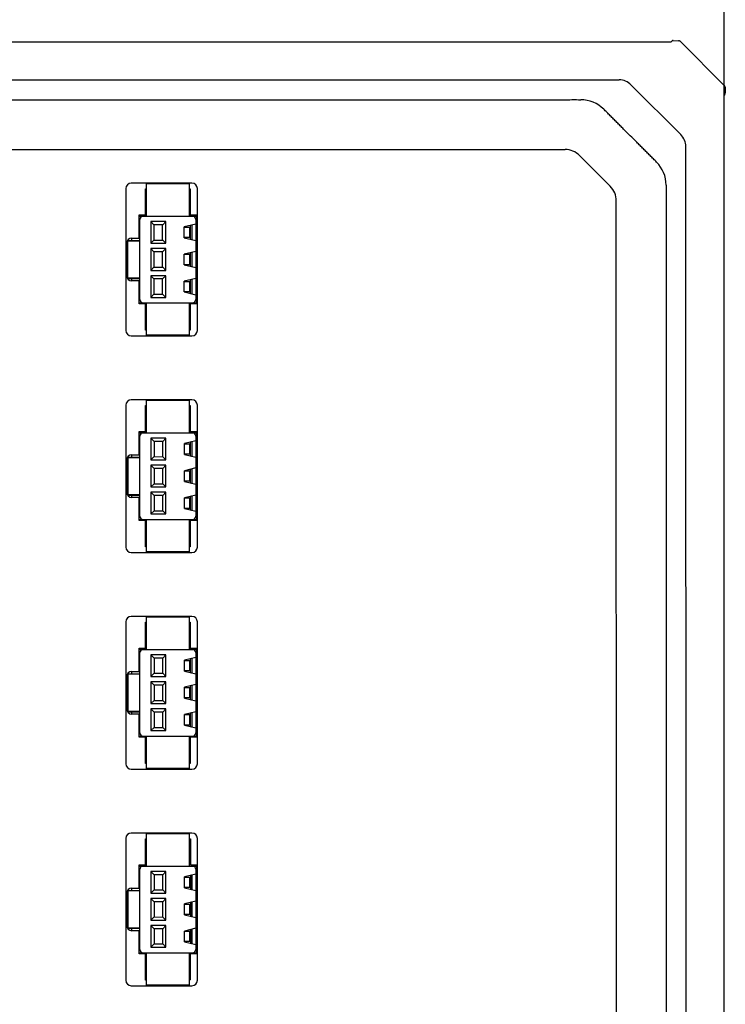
# Model space of a CAD drawing. Header units: millimetres. Extents: x -206 to 633, y -81 to 435.
# Tile 19 of 43: x 128 to 193, y 170 to 261. Entities that reach past the tile are written whole.
import ezdxf
from ezdxf.enums import TextEntityAlignment as Align

# ---------------------------------------------------------------- set-up
doc = ezdxf.new("R2010")
doc.units = ezdxf.units.MM
doc.header["$LTSCALE"] = 23.1
doc.layers.get('0').update_dxf_attribs({"linetype": 'CONTINUOUS'})
for name, color, linetype in [('06_ALL_SURFS', 7, 'CONTINUOUS'), ('20_ALL_FEATURES', 7, 'CONTINUOUS'), ('51__DRAFT_DIMS', 7, 'CONTINUOUS')]:
    doc.layers.add(name, color=color, linetype=linetype)
doc.styles.get("Standard").update_dxf_attribs({"font": 'simfang.ttf'})
doc.dimstyles.new('DIMSTYLE_2', dxfattribs={"dimtxt": 3, "dimasz": 3, "dimexe": 2.5, "dimexo": 0.5, "dimgap": 0.75, "dimtad": 1, "dimdec": 0, "dimdsep": 46, "dimtxsty": 'STANDARD', "dimblk": '_FILLED', "dimblk1": '_FILLED', "dimblk2": '_FILLED', "dimcen": 0.09, "dimclrt": 3, "dimazin": 2, "dimtp": 0.5, "dimtm": 0.5, "dimtfac": 1, "dimtdec": 0, "dimtofl": 0, "dimtmove": 0, "dimatfit": 3, "dimldrblk": '_FILLED', "dimfxl": 1, "dimtolj": 1, "dimarcsym": 0})

# ---------------------------------------------------------------- blocks, each defined once
blk = doc.blocks.new('_FILLED')
at = {"color": 0, "linetype": 'ByBlock'}
blk.add_solid([(0, 0), (-1, 0.167), (-1, -0.167)], dxfattribs=at)
blk = doc.blocks.new('*D3')
at = {"layer": '51__DRAFT_DIMS', "color": 4}
for p, q in [((62.555, 249.673), (62.553, 271.979)), ((192.565, 249.688), (192.563, 271.994)), ((62.553, 269.479), (127.558, 269.487)), ((192.563, 269.494), (127.558, 269.487))]:
    blk.add_line(p, q, dxfattribs=at)
at = {"layer": '51__DRAFT_DIMS', "color": 4, "xscale": 3, "yscale": 3, "zscale": 3}
for p, rotation in [((192.563, 269.494), 0.006539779), ((62.553, 269.479), 180.006539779)]:
    blk.add_blockref('_FILLED', p, dxfattribs=dict(at, rotation=rotation))
at = {"layer": '51__DRAFT_DIMS', "color": 3}
blk.add_text('130', height=3, dxfattribs=at).set_placement((127.558, 270.237), align=Align.CENTER)

msp = doc.modelspace()

# ---------------------------------------------------------------- linework, layer by layer
at = {"layer": '06_ALL_SURFS', "color": 7}
for p, q in [((67.475, 258.885), (187.643, 258.898)), ((187.643, 258.898), (187.726, 258.965)), ((187.856, 259.008), (188.353, 258.995)), ((188.535, 258.917), (192.582, 254.872)), ((72.23, 255.362), (182.89, 255.375)), ((183.988, 254.895), (188.562, 250.322)), ((192.661, 254.69), (192.674, 254.191)), ((192.631, 254.061), (192.565, 253.978)), ((192.583, 103.778), (192.565, 253.978)), ((189.058, 108.564), (189.042, 249.224)), ((192.556, 249.345), (192.557, 249.485)), ((77.233, 248.933), (177.884, 248.944)), ((182.056, 245.56), (179.227, 248.388)), ((143.458, 245.845), (137.859, 245.845)), ((139.226, 245.795), (139.226, 242.795)), ((139.226, 245.795), (143.226, 245.795)), ((143.226, 242.795), (143.226, 245.795)), ((137.359, 245.345), (137.359, 232.245)), ((139.156, 242.904), (139.156, 245.317)), ((143.3, 245.318), (143.3, 242.904)), ((143.958, 232.245), (143.958, 245.345)), ((182.628, 113.57), (182.613, 244.216)), ((138.581, 240.767), (138.581, 242.904)), ((138.581, 242.904), (139.156, 242.904)), ((138.581, 242.795), (143.875, 242.795)), ((143.3, 242.904), (143.875, 242.904)), ((143.875, 242.904), (143.876, 234.687)), ((138.651, 235.095), (138.651, 242.495)), ((139.651, 242.291), (139.651, 240.291)), ((139.651, 242.291), (139.951, 241.991)), ((141.051, 242.291), (139.651, 242.291)), ((139.951, 241.991), (139.951, 240.591)), ((140.753, 241.991), (139.951, 241.991)), ((140.752, 240.59), (140.752, 241.991)), ((141.051, 242.291), (140.753, 241.991)), ((141.051, 240.291), (141.051, 242.291)), ((143.801, 242.045), (142.751, 241.795)), ((143.301, 241.926), (143.301, 240.664)), ((143.451, 241.962), (143.451, 240.629)), ((143.801, 242.495), (143.801, 235.095)), ((142.751, 240.795), (142.751, 241.795)), ((143.251, 241.745), (142.751, 241.745)), ((143.251, 240.845), (143.251, 241.745)), ((137.432, 237.295), (137.431, 240.295)), ((137.504, 240.545), (138.651, 240.545)), ((137.551, 237.095), (137.551, 240.495)), ((138.651, 240.495), (137.551, 240.495)), ((137.903, 240.767), (138.581, 240.767)), ((139.951, 240.591), (139.651, 240.291)), ((139.651, 240.291), (141.051, 240.291)), ((139.951, 240.591), (140.753, 240.59)), ((140.753, 240.59), (141.051, 240.291)), ((142.751, 240.845), (143.251, 240.845)), ((142.751, 240.795), (143.801, 240.545)), ((139.651, 239.8), (139.651, 237.791)), ((139.651, 239.8), (139.951, 239.5)), ((141.051, 239.8), (139.651, 239.8)), ((139.951, 239.5), (139.951, 238.091)), ((140.752, 239.5), (139.951, 239.5)), ((141.051, 239.8), (140.752, 239.5)), ((140.752, 238.09), (140.752, 239.5)), ((141.051, 237.791), (141.051, 239.8)), ((143.801, 239.545), (142.751, 239.295)), ((142.751, 238.295), (142.751, 239.295)), ((143.251, 239.246), (142.751, 239.246)), ((143.251, 238.345), (143.251, 239.246)), ((143.301, 239.426), (143.301, 238.164)), ((143.451, 239.462), (143.451, 238.129)), ((142.751, 238.345), (143.251, 238.345)), ((142.751, 238.295), (143.801, 238.045)), ((139.951, 238.091), (139.651, 237.791)), ((139.651, 237.791), (141.051, 237.791)), ((139.651, 237.3), (139.651, 235.3)), ((139.651, 237.3), (139.951, 237)), ((141.051, 237.3), (139.651, 237.3)), ((139.951, 238.091), (140.753, 238.09)), ((141.051, 237.3), (140.751, 237)), ((140.753, 238.09), (141.051, 237.791)), ((141.051, 235.3), (141.051, 237.3)), ((137.504, 237.045), (138.651, 237.045)), ((137.551, 237.095), (138.651, 237.095)), ((138.582, 236.823), (137.904, 236.823)), ((138.582, 234.687), (138.582, 236.823)), ((139.951, 237), (139.951, 235.6)), ((140.751, 237), (139.951, 237)), ((140.751, 235.6), (140.751, 237)), ((143.801, 237.045), (142.751, 236.795)), ((142.751, 235.795), (142.751, 236.795)), ((143.251, 236.746), (142.751, 236.746)), ((143.251, 235.846), (143.251, 236.746)), ((143.301, 236.926), (143.301, 235.664)), ((143.451, 236.962), (143.451, 235.629)), ((139.951, 235.6), (139.651, 235.3)), ((139.951, 235.6), (140.751, 235.6)), ((140.751, 235.6), (141.051, 235.3)), ((142.751, 235.846), (143.251, 235.846)), ((142.751, 235.795), (143.801, 235.545)), ((138.582, 234.795), (143.876, 234.795)), ((139.157, 234.687), (138.582, 234.687)), ((139.054, 234.687), (139.054, 234.795)), ((139.157, 232.273), (139.157, 234.687)), ((139.226, 234.795), (139.226, 231.795)), ((139.651, 235.3), (141.051, 235.3)), ((143.226, 231.795), (143.226, 234.795)), ((143.301, 234.687), (143.301, 232.274)), ((143.876, 234.687), (143.301, 234.687)), ((137.859, 231.745), (143.458, 231.745)), ((143.226, 231.795), (139.226, 231.795)), ((143.458, 225.845), (137.859, 225.845)), ((139.229, 225.795), (139.229, 222.795)), ((139.229, 225.795), (143.229, 225.795)), ((143.229, 222.795), (143.229, 225.795)), ((137.359, 225.345), (137.359, 212.245)), ((139.158, 222.904), (139.158, 225.317)), ((143.302, 225.318), (143.302, 222.904)), ((143.958, 212.245), (143.958, 225.345)), ((138.584, 220.767), (138.583, 222.904)), ((138.583, 222.904), (139.158, 222.904)), ((138.583, 222.795), (143.877, 222.795)), ((139.055, 222.795), (139.055, 222.904)), ((143.302, 222.904), (143.877, 222.904)), ((143.877, 222.904), (143.878, 214.687)), ((138.654, 215.095), (138.654, 222.495)), ((139.654, 222.291), (139.654, 220.291)), ((139.654, 222.291), (139.954, 221.991)), ((141.054, 222.291), (139.654, 222.291)), ((139.954, 221.991), (139.954, 220.591)), ((140.755, 221.991), (139.954, 221.991)), ((141.054, 222.291), (140.755, 221.991)), ((140.755, 220.59), (140.755, 221.991)), ((141.054, 220.291), (141.054, 222.291)), ((143.804, 222.045), (142.754, 221.795)), ((143.303, 221.926), (143.303, 220.664)), ((143.453, 221.962), (143.453, 220.629)), ((143.804, 222.495), (143.804, 215.095)), ((142.754, 220.795), (142.754, 221.795)), ((143.254, 221.745), (142.754, 221.745)), ((143.254, 220.845), (143.254, 221.745)), ((137.434, 217.295), (137.434, 220.295)), ((137.506, 220.545), (138.654, 220.545)), ((137.554, 217.095), (137.554, 220.495)), ((138.654, 220.495), (137.554, 220.495)), ((137.906, 220.767), (138.584, 220.767)), ((139.954, 220.591), (139.654, 220.291)), ((139.654, 220.291), (141.054, 220.291)), ((139.954, 220.591), (140.755, 220.59)), ((140.755, 220.59), (141.054, 220.291)), ((142.754, 220.845), (143.254, 220.845)), ((142.754, 220.795), (143.804, 220.545)), ((139.654, 219.8), (139.654, 217.791)), ((139.654, 219.8), (139.954, 219.5)), ((141.054, 219.8), (139.654, 219.8)), ((139.954, 219.5), (139.954, 218.091)), ((140.754, 219.5), (139.954, 219.5)), ((141.054, 219.8), (140.754, 219.5)), ((140.755, 218.09), (140.754, 219.5)), ((141.054, 217.791), (141.054, 219.8)), ((143.804, 219.545), (142.754, 219.295)), ((142.754, 218.295), (142.754, 219.295)), ((143.254, 219.246), (142.754, 219.246)), ((143.254, 218.345), (143.254, 219.246)), ((143.303, 219.426), (143.303, 218.164)), ((143.453, 219.462), (143.453, 218.129)), ((142.754, 218.345), (143.254, 218.345)), ((142.754, 218.295), (143.804, 218.045)), ((139.954, 218.091), (139.654, 217.791)), ((139.654, 217.791), (141.054, 217.791)), ((139.654, 217.3), (139.654, 215.3)), ((141.054, 217.3), (139.654, 217.3)), ((139.654, 217.3), (139.954, 217)), ((139.954, 218.091), (140.755, 218.09)), ((141.054, 217.3), (140.754, 217)), ((140.755, 218.09), (141.054, 217.791)), ((141.054, 215.3), (141.054, 217.3)), ((137.507, 217.045), (138.654, 217.045)), ((137.554, 217.095), (138.654, 217.095)), ((138.584, 216.823), (137.906, 216.823)), ((138.584, 214.687), (138.584, 216.823)), ((139.954, 217), (139.954, 215.6)), ((140.754, 217), (139.954, 217)), ((140.754, 215.6), (140.754, 217)), ((143.804, 217.045), (142.754, 216.795)), ((142.754, 215.795), (142.754, 216.795)), ((143.254, 216.746), (142.754, 216.746)), ((143.254, 215.846), (143.254, 216.746)), ((143.303, 216.926), (143.303, 215.664)), ((143.453, 216.962), (143.453, 215.629)), ((139.954, 215.6), (139.654, 215.3)), ((139.954, 215.6), (140.754, 215.6)), ((140.754, 215.6), (141.054, 215.3)), ((142.754, 215.846), (143.254, 215.846)), ((142.754, 215.795), (143.804, 215.545)), ((138.584, 214.795), (143.878, 214.795)), ((139.159, 214.687), (138.584, 214.687)), ((139.056, 214.687), (139.056, 214.795)), ((139.16, 212.273), (139.159, 214.687)), ((139.229, 214.795), (139.229, 211.795)), ((139.654, 215.3), (141.054, 215.3)), ((143.229, 211.795), (143.229, 214.795)), ((143.303, 214.687), (143.304, 212.274)), ((143.878, 214.687), (143.303, 214.687)), ((137.859, 211.745), (143.458, 211.745)), ((143.229, 211.795), (139.229, 211.795)), ((143.458, 205.845), (137.859, 205.845)), ((139.231, 205.795), (139.231, 202.795)), ((139.231, 205.795), (143.231, 205.795)), ((143.231, 202.795), (143.231, 205.795)), ((137.359, 205.345), (137.359, 192.245)), ((139.161, 202.904), (139.16, 205.317)), ((143.304, 205.318), (143.305, 202.904)), ((143.958, 192.245), (143.958, 205.345)), ((138.586, 200.767), (138.586, 202.904)), ((138.586, 202.904), (139.161, 202.904)), ((138.586, 202.795), (143.88, 202.795)), ((139.058, 202.795), (139.058, 202.904)), ((143.305, 202.904), (143.88, 202.904)), ((143.88, 202.904), (143.881, 194.687)), ((138.656, 195.095), (138.656, 202.495)), ((139.656, 202.291), (139.656, 200.291)), ((141.056, 202.291), (139.656, 202.291)), ((139.656, 202.291), (139.956, 201.991)), ((139.956, 201.991), (139.956, 200.591)), ((140.757, 201.991), (139.956, 201.991)), ((141.056, 202.291), (140.757, 201.991)), ((140.757, 200.59), (140.757, 201.991)), ((141.056, 200.291), (141.056, 202.291)), ((143.806, 202.045), (142.756, 201.795)), ((143.305, 201.926), (143.305, 200.664)), ((143.455, 201.962), (143.455, 200.629)), ((143.806, 202.495), (143.806, 195.095)), ((142.756, 200.795), (142.756, 201.795)), ((143.256, 201.745), (142.756, 201.745)), ((143.256, 200.845), (143.256, 201.745)), ((137.436, 197.295), (137.436, 200.295)), ((137.509, 200.545), (138.656, 200.545)), ((137.556, 197.095), (137.556, 200.495)), ((138.656, 200.495), (137.556, 200.495)), ((137.908, 200.767), (138.586, 200.767)), ((139.956, 200.591), (139.656, 200.291)), ((139.656, 200.291), (141.056, 200.291)), ((139.956, 200.591), (140.757, 200.59)), ((140.757, 200.59), (141.056, 200.291)), ((142.756, 200.845), (143.256, 200.845)), ((142.756, 200.795), (143.806, 200.545)), ((139.656, 199.8), (139.656, 197.791)), ((141.056, 199.8), (139.656, 199.8)), ((139.656, 199.8), (139.956, 199.5)), ((139.956, 199.5), (139.956, 198.091)), ((140.756, 199.5), (139.956, 199.5)), ((141.056, 199.8), (140.756, 199.5)), ((140.757, 198.09), (140.756, 199.5)), ((141.056, 197.791), (141.056, 199.8)), ((143.806, 199.545), (142.756, 199.295)), ((142.756, 198.295), (142.756, 199.295)), ((143.256, 199.246), (142.756, 199.246)), ((143.256, 198.345), (143.256, 199.246)), ((143.305, 199.426), (143.305, 198.164)), ((143.455, 199.462), (143.455, 198.129)), ((142.756, 198.345), (143.256, 198.345)), ((142.756, 198.295), (143.806, 198.045)), ((139.956, 198.091), (139.656, 197.791)), ((139.656, 197.791), (141.056, 197.791)), ((139.656, 197.3), (139.656, 195.3)), ((141.056, 197.3), (139.656, 197.3)), ((139.656, 197.3), (139.956, 197)), ((139.956, 198.091), (140.757, 198.09)), ((141.056, 197.3), (140.756, 197)), ((140.757, 198.09), (141.056, 197.791)), ((141.056, 195.3), (141.056, 197.3)), ((137.509, 197.045), (138.656, 197.045)), ((137.556, 197.095), (138.656, 197.095)), ((138.586, 196.823), (137.908, 196.823)), ((138.587, 194.687), (138.586, 196.823)), ((139.956, 197), (139.956, 195.6)), ((140.756, 197), (139.956, 197)), ((140.756, 195.6), (140.756, 197)), ((143.806, 197.045), (142.756, 196.795)), ((142.756, 195.795), (142.756, 196.795)), ((143.256, 196.746), (142.756, 196.746)), ((143.256, 195.846), (143.256, 196.746)), ((143.305, 196.926), (143.305, 195.664)), ((143.455, 196.962), (143.455, 195.629)), ((139.956, 195.6), (139.656, 195.3)), ((139.956, 195.6), (140.756, 195.6)), ((140.756, 195.6), (141.056, 195.3)), ((142.756, 195.846), (143.256, 195.846)), ((142.756, 195.795), (143.806, 195.545)), ((138.587, 194.795), (143.881, 194.795)), ((139.162, 194.687), (138.587, 194.687)), ((139.059, 194.687), (139.059, 194.795)), ((139.162, 192.273), (139.162, 194.687)), ((139.231, 194.795), (139.231, 191.795)), ((139.656, 195.3), (141.056, 195.3)), ((143.231, 191.795), (143.231, 194.795)), ((143.306, 194.687), (143.306, 192.274)), ((143.881, 194.687), (143.306, 194.687)), ((137.859, 191.745), (143.458, 191.745)), ((143.231, 191.795), (139.231, 191.795)), ((143.458, 185.845), (137.859, 185.845)), ((139.233, 185.795), (139.233, 182.795)), ((139.233, 185.795), (143.233, 185.795)), ((143.233, 182.795), (143.233, 185.795)), ((137.359, 185.345), (137.359, 172.245)), ((139.163, 182.904), (139.163, 185.317)), ((143.307, 185.318), (143.307, 182.904)), ((143.958, 172.245), (143.958, 185.345)), ((138.588, 180.767), (138.588, 182.904)), ((138.588, 182.904), (139.163, 182.904)), ((138.588, 182.795), (143.882, 182.795)), ((139.06, 182.795), (139.06, 182.904)), ((143.307, 182.904), (143.882, 182.904)), ((143.882, 182.904), (143.883, 174.687)), ((138.658, 175.095), (138.658, 182.495)), ((139.658, 182.291), (139.658, 180.291)), ((141.058, 182.291), (139.658, 182.291)), ((139.658, 182.291), (139.958, 181.991)), ((140.759, 181.991), (139.958, 181.991)), ((139.958, 181.991), (139.958, 180.591)), ((141.058, 182.291), (140.759, 181.991)), ((140.759, 180.59), (140.759, 181.991)), ((141.058, 180.291), (141.058, 182.291)), ((143.808, 182.045), (142.758, 181.795)), ((143.308, 181.926), (143.308, 180.664)), ((143.458, 181.962), (143.458, 180.629)), ((143.808, 182.495), (143.808, 175.095)), ((192.564, 182.394), (192.573, 182.394)), ((142.758, 180.795), (142.758, 181.795)), ((143.258, 181.745), (142.758, 181.745)), ((143.258, 180.845), (143.258, 181.745)), ((137.439, 177.295), (137.438, 180.295)), ((137.511, 180.545), (138.658, 180.545)), ((138.658, 180.495), (137.558, 180.495)), ((137.558, 177.095), (137.558, 180.495)), ((137.91, 180.767), (138.588, 180.767)), ((139.958, 180.591), (139.658, 180.291)), ((139.658, 180.291), (141.058, 180.291)), ((139.958, 180.591), (140.759, 180.59)), ((140.759, 180.59), (141.058, 180.291)), ((142.758, 180.845), (143.258, 180.845)), ((142.758, 180.795), (143.808, 180.545)), ((141.058, 179.8), (139.658, 179.8)), ((139.658, 179.8), (139.658, 177.791)), ((139.658, 179.8), (139.958, 179.5)), ((140.759, 179.5), (139.958, 179.5)), ((139.958, 179.5), (139.958, 178.091)), ((140.759, 178.09), (140.758, 179.5)), ((141.058, 179.8), (140.759, 179.5)), ((141.058, 177.791), (141.058, 179.8)), ((143.808, 179.545), (142.758, 179.295)), ((142.758, 178.295), (142.758, 179.295)), ((143.258, 179.246), (142.758, 179.246)), ((143.258, 178.345), (143.258, 179.246)), ((143.308, 179.426), (143.308, 178.164)), ((143.458, 179.462), (143.458, 178.129)), ((142.758, 178.345), (143.258, 178.345)), ((142.758, 178.295), (143.808, 178.045)), ((139.958, 178.091), (139.658, 177.791)), ((139.658, 177.791), (141.058, 177.791)), ((141.058, 177.3), (139.658, 177.3)), ((139.658, 177.3), (139.658, 175.3)), ((139.658, 177.3), (139.958, 177)), ((139.958, 178.091), (140.759, 178.09)), ((141.058, 177.3), (140.758, 177)), ((140.759, 178.09), (141.058, 177.791)), ((141.058, 175.3), (141.058, 177.3)), ((137.511, 177.045), (138.658, 177.045)), ((137.558, 177.095), (138.658, 177.095)), ((138.589, 176.823), (137.911, 176.823)), ((138.589, 174.687), (138.589, 176.823)), ((140.758, 177), (139.958, 177)), ((139.958, 177), (139.958, 175.6)), ((140.758, 175.6), (140.758, 177)), ((143.808, 177.045), (142.758, 176.795)), ((142.758, 175.795), (142.758, 176.795)), ((143.258, 176.746), (142.758, 176.746)), ((143.258, 175.846), (143.258, 176.746)), ((143.308, 176.926), (143.308, 175.664)), ((143.458, 176.962), (143.458, 175.629)), ((139.958, 175.6), (139.658, 175.3)), ((139.958, 175.6), (140.758, 175.6)), ((140.758, 175.6), (141.058, 175.3)), ((142.758, 175.846), (143.258, 175.846)), ((142.758, 175.795), (143.808, 175.545)), ((138.589, 174.795), (143.883, 174.795)), ((139.164, 174.687), (138.589, 174.687)), ((139.164, 172.273), (139.164, 174.687)), ((139.233, 174.795), (139.233, 171.795)), ((139.658, 175.3), (141.058, 175.3)), ((143.233, 171.795), (143.233, 174.795)), ((143.883, 174.687), (143.308, 174.687)), ((143.308, 172.274), (143.308, 174.687)), ((192.565, 175.394), (192.574, 175.394)), ((137.859, 171.745), (143.458, 171.745)), ((143.233, 171.795), (139.233, 171.795))]:
    msp.add_line(p, q, dxfattribs=at)
at = {"layer": '06_ALL_SURFS', "color": 4}
for p, q in [((182.998, 258.889), (182.998, 258.889)), ((187.856, 259.008), (187.856, 259.008)), ((188.537, 258.916), (188.537, 258.915)), ((192.661, 254.688), (192.661, 254.688)), ((192.557, 253.666), (192.556, 253.671)), ((192.565, 253.557), (192.557, 253.557)), ((192.565, 253.307), (192.557, 253.307)), ((192.556, 249.333), (192.556, 249.333)), ((192.565, 249.188), (192.556, 249.188)), ((137.876, 240.765), (137.876, 240.545)), ((137.876, 237.045), (137.876, 236.825)), ((137.879, 220.765), (137.879, 220.545)), ((137.879, 217.045), (137.879, 216.825)), ((137.881, 200.765), (137.881, 200.545)), ((137.881, 197.045), (137.881, 196.825)), ((137.883, 180.765), (137.883, 180.545)), ((137.883, 177.045), (137.883, 176.825))]:
    msp.add_line(p, q, dxfattribs=at)
at = {"layer": '06_ALL_SURFS', "color": 7}
for points in [[(188.535, 258.917), (188.528, 258.924), (188.52, 258.931), (188.513, 258.937), (188.504, 258.943), (188.496, 258.949), (188.488, 258.954), (188.479, 258.96), (188.47, 258.964), (188.461, 258.969), (188.452, 258.973), (188.442, 258.977), (188.433, 258.98), (188.423, 258.983), (188.413, 258.986), (188.403, 258.989), (188.393, 258.991), (188.383, 258.992), (188.373, 258.993), (188.363, 258.994), (188.353, 258.995)], [(192.661, 254.69), (192.66, 254.7), (192.659, 254.71), (192.658, 254.72), (192.656, 254.73), (192.654, 254.74), (192.652, 254.75), (192.649, 254.759), (192.646, 254.769), (192.642, 254.779), (192.638, 254.788), (192.634, 254.797), (192.63, 254.806), (192.625, 254.815), (192.62, 254.824), (192.614, 254.832), (192.608, 254.841), (192.602, 254.849), (192.595, 254.857), (192.589, 254.864), (192.582, 254.872)]]:
    msp.add_lwpolyline(points, dxfattribs=at)
for centre, radius, start, end in [((187.851, 258.808), 0.2, 88.44373, 128.58377), ((192.474, 254.186), 0.2, 321.43013, 1.56935), ((179.333, 250.545), 3, 45.00467, 90.00841), ((177.884, 247.044), 1.9, 45.00654, 90.00654), ((184.213, 245.666), 3, 0.00464, 45.00841), ((137.859, 245.345), 0.5, 90, 180), ((143.458, 245.345), 0.5, 0, 90), ((180.713, 244.216), 1.9, 0.00654, 45.00654), ((138.951, 242.495), 0.3, 90, 180), ((143.501, 242.495), 0.3, 0, 90), ((137.903, 240.295), 0.472, 90.00654, 180.00654), ((137.054, 236.295), 2, 75.5689, 79.09603), ((137.904, 237.295), 0.472, 180.00654, 270.00654), ((138.951, 235.095), 0.3, 180, 270), ((143.501, 235.095), 0.3, 270, 360), ((137.859, 232.245), 0.5, 180, 270), ((143.458, 232.245), 0.5, 270, 360), ((137.859, 225.345), 0.5, 90, 180), ((143.458, 225.345), 0.5, 0, 90), ((138.954, 222.495), 0.3, 90, 180), ((143.504, 222.495), 0.3, 0, 90), ((137.906, 220.295), 0.472, 90.00654, 180.00654), ((137.906, 217.295), 0.472, 180.00654, 270.00654), ((138.954, 215.095), 0.3, 180, 270), ((143.504, 215.095), 0.3, 270, 360), ((137.859, 212.245), 0.5, 180, 270), ((143.458, 212.245), 0.5, 270, 360), ((137.859, 205.345), 0.5, 90, 180), ((143.458, 205.345), 0.5, 0, 90), ((138.956, 202.495), 0.3, 90, 180), ((143.506, 202.495), 0.3, 0, 90), ((137.908, 200.295), 0.472, 90.00654, 180.00654), ((137.908, 197.295), 0.472, 180.00654, 270.00654), ((138.956, 195.095), 0.3, 180, 270), ((143.506, 195.095), 0.3, 270, 360), ((137.859, 192.245), 0.5, 180, 270), ((143.458, 192.245), 0.5, 270, 360), ((137.859, 185.345), 0.5, 90, 180), ((143.458, 185.345), 0.5, 0, 90), ((138.958, 182.495), 0.3, 90, 180), ((143.508, 182.495), 0.3, 0, 90), ((137.91, 180.295), 0.472, 90.00654, 180.00654), ((137.911, 177.295), 0.472, 180.00654, 270.00654), ((138.958, 175.095), 0.3, 180, 270), ((143.508, 175.095), 0.3, 270, 360), ((137.859, 172.245), 0.5, 180, 270), ((143.458, 172.245), 0.5, 270, 360)]:
    msp.add_arc(centre, radius, start, end, dxfattribs=at)
for centre, major_axis, start_param, end_param in [((182.711, 252.6), (0.37, 2.762), -0.501241, 0.095963), ((186.267, 249.045), (2.762, 0.371), -0.095963, 0.501241)]:
    msp.add_ellipse(centre, major_axis=major_axis, ratio=0.717664, start_param=start_param, end_param=end_param, dxfattribs=at)
for points, knots in [([(75.783, 253.533), (76.048, 253.542), (76.579, 253.537), (77.375, 253.538), (78.171, 253.538), (78.968, 253.536), (79.764, 253.536), (80.56, 253.535), (81.357, 253.535), (82.419, 253.534), (83.746, 253.534), (85.339, 253.534), (86.931, 253.533), (88.524, 253.533), (90.117, 253.533), (92.24, 253.533), (94.895, 253.534), (98.08, 253.534), (101.265, 253.535), (104.451, 253.536), (107.636, 253.537), (110.822, 253.537), (115.069, 253.537), (120.378, 253.538), (126.749, 253.538), (133.12, 253.539), (139.49, 253.54), (145.861, 253.541), (152.232, 253.541), (158.603, 253.541), (164.973, 253.541), (170.282, 253.543), (174.529, 253.546), (176.653, 253.548), (177.715, 253.549)], [0, 0, 0, 0, 0.007812, 0.015624, 0.023436, 0.031248, 0.039061, 0.046873, 0.054686, 0.062499, 0.078124, 0.09375, 0.109375, 0.125, 0.140625, 0.15625, 0.1875, 0.218749, 0.249999, 0.281248, 0.312499, 0.343749, 0.374999, 0.4375, 0.500001, 0.562502, 0.625002, 0.687502, 0.750002, 0.812501, 0.875001, 0.9375, 0.968751, 1, 1, 1, 1]), ([(177.715, 253.549), (177.985, 253.55), (178.524, 253.549), (179.063, 253.553), (179.333, 253.544)], [0, 0, 0, 0, 0.499959, 1, 1, 1, 1]), ([(186.334, 247.788), (186.288, 247.836), (186.194, 247.934), (186.047, 248.082), (185.893, 248.235), (185.686, 248.441), (185.427, 248.698), (185.117, 249.005), (184.81, 249.312), (184.402, 249.718), (183.893, 250.226), (183.385, 250.734), (182.978, 251.142), (182.672, 251.45), (182.365, 251.759), (182.107, 252.018), (181.901, 252.226), (181.749, 252.379), (181.6, 252.526), (181.502, 252.621), (181.454, 252.666)], [0, 0, 0, 0, 0.028631, 0.05919, 0.090845, 0.122786, 0.186359, 0.249548, 0.312429, 0.375081, 0.5, 0.624919, 0.68757, 0.750452, 0.813641, 0.877214, 0.909155, 0.94081, 0.971369, 1, 1, 1, 1]), ([(187.212, 245.667), (187.215, 245.58), (187.219, 245.407), (187.219, 245.146), (187.219, 244.885), (187.219, 244.538), (187.219, 244.103), (187.219, 243.581), (187.219, 243.059), (187.219, 242.538), (187.219, 242.016), (187.219, 241.321), (187.219, 240.451), (187.219, 239.408), (187.219, 238.364), (187.219, 237.321), (187.218, 236.277), (187.218, 234.886), (187.218, 233.147), (187.218, 231.061), (187.218, 228.974), (187.218, 226.887), (187.218, 224.105), (187.217, 220.627), (187.217, 216.454), (187.217, 212.28), (187.217, 208.107), (187.217, 203.933), (187.218, 199.76), (187.218, 194.196), (187.218, 187.24), (187.219, 178.893), (187.22, 170.547), (187.221, 163.591), (187.222, 158.027), (187.223, 153.853), (187.224, 149.68), (187.225, 145.507), (187.226, 141.333), (187.227, 137.16), (187.228, 133.682), (187.229, 130.9), (187.229, 128.813), (187.23, 126.726), (187.231, 124.64), (187.231, 122.901), (187.232, 121.509), (187.232, 120.466), (187.232, 119.423), (187.233, 118.379), (187.233, 117.336), (187.233, 116.466), (187.233, 115.771), (187.234, 115.249), (187.234, 114.727), (187.234, 114.206), (187.234, 113.684), (187.234, 113.249), (187.234, 112.902), (187.235, 112.641), (187.234, 112.38), (187.231, 112.207), (187.228, 112.12)], [0, 0, 0, 0, 0.001945, 0.003896, 0.00585, 0.007803, 0.011709, 0.015616, 0.019522, 0.023429, 0.027335, 0.031242, 0.039055, 0.046868, 0.05468, 0.062493, 0.070306, 0.078119, 0.093745, 0.10937, 0.124996, 0.140621, 0.156247, 0.187498, 0.218749, 0.249999, 0.28125, 0.3125, 0.34375, 0.375, 0.4375, 0.5, 0.5625, 0.625, 0.656251, 0.687501, 0.718751, 0.750001, 0.781252, 0.812503, 0.843753, 0.859379, 0.875004, 0.89063, 0.906256, 0.921881, 0.929694, 0.937507, 0.94532, 0.953133, 0.960945, 0.968758, 0.972665, 0.976571, 0.980478, 0.984384, 0.988291, 0.992197, 0.99415, 0.996104, 0.998055, 1, 1, 1, 1])]:
    msp.add_open_spline(points, degree=3, knots=knots, dxfattribs=at)
at = {"layer": '20_ALL_FEATURES', "color": 7}
for p, q in [((139.156, 245.317), (139.226, 245.317)), ((143.226, 245.318), (143.3, 245.318)), ((139.226, 232.273), (139.157, 232.273)), ((143.301, 232.274), (143.226, 232.274)), ((139.158, 225.317), (139.229, 225.317)), ((143.229, 225.318), (143.302, 225.318)), ((139.229, 212.273), (139.16, 212.273)), ((143.304, 212.274), (143.229, 212.274)), ((139.16, 205.317), (139.231, 205.317)), ((143.231, 205.318), (143.304, 205.318)), ((139.231, 192.273), (139.162, 192.273)), ((143.306, 192.274), (143.231, 192.274)), ((139.163, 185.317), (139.233, 185.317)), ((143.233, 185.318), (143.307, 185.318)), ((139.233, 172.273), (139.164, 172.273)), ((143.308, 172.274), (143.233, 172.274))]:
    msp.add_line(p, q, dxfattribs=at)

# ---------------------------------------------------------------- dimensions: what is measured, and where the dimension line sits
at = {"layer": '51__DRAFT_DIMS', "color": 4}
dim = msp.add_linear_dim(base=(192.563, 269.494), p1=(62.555, 249.173), p2=(192.565, 249.188), angle=0.00654, dimstyle='DIMSTYLE_2', dxfattribs=at)
dim.commit()
dim.dimension.update_dxf_attribs({"geometry": '*D3', "text_midpoint": (127.67, 269.487), "dimtype": 160})

doc.saveas('drawing.dxf')
